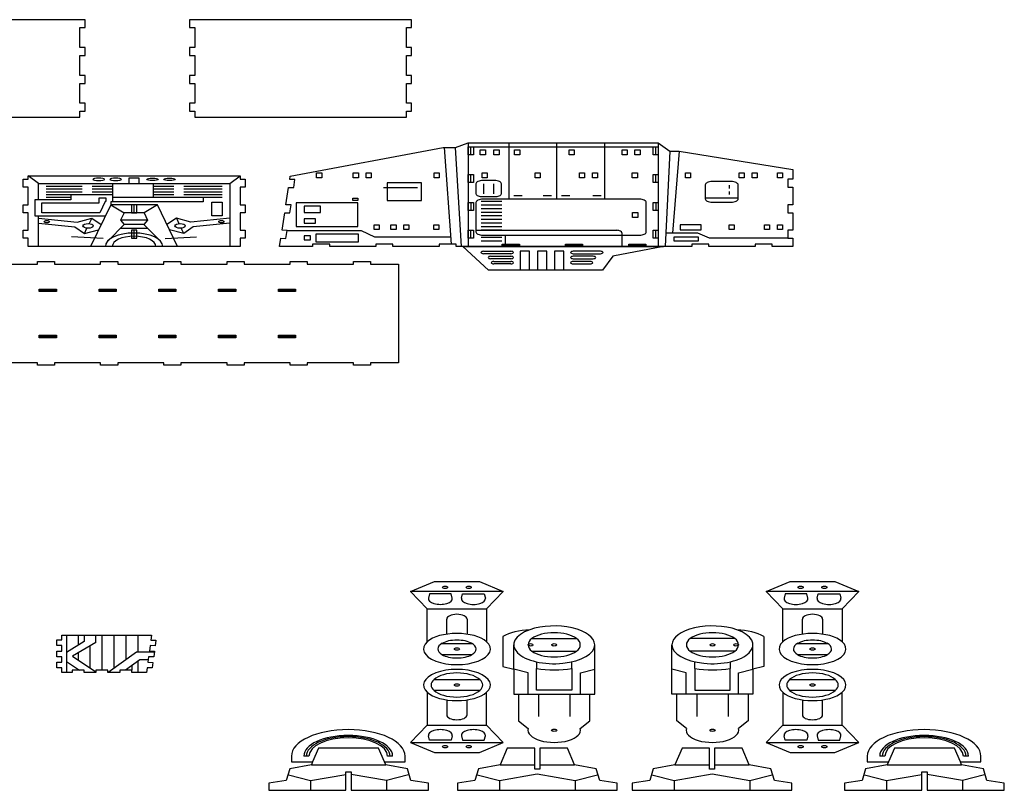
# Model space of a CAD drawing. Header units: centimetres. Extents: x -61 to 115850, y -602 to 46067.
# Tile 10 of 10: x 56237 to 115850, y -602 to 46067. Entities that reach past the tile are written whole.
import ezdxf

# ---------------------------------------------------------------- set-up
doc = ezdxf.new("R2010")
doc.units = ezdxf.units.CM
doc.header["$MEASUREMENT"] = 0
doc.layers.get('0').update_dxf_attribs({"linetype": 'CONTINUOUS'})
for name, color, linetype in [('corte', 1, 'CONTINUOUS'), ('corte interno', 6, 'CONTINUOUS'), ('detalhes', 2, 'CONTINUOUS'), ('engates', 5, 'CONTINUOUS'), ('furos', 3, 'CONTINUOUS')]:
    doc.layers.add(name, color=color, linetype=linetype)

# ---------------------------------------------------------------- blocks, each defined once
blk = doc.blocks.new('atat_all_parts')
at = {"layer": 'corte'}
for points in [[(457.05, 835.51), (581.05, 835.51), (581.05, 842.73), (584.05, 842.73), (584.05, 852.73), (581.05, 852.73), (581.05, 877.73), (584.05, 877.73), (584.05, 887.73), (581.05, 887.73), (581.05, 912.73), (584.05, 912.73), (584.05, 922.73), (581.05, 922.73), (581.05, 947.73), (584.05, 947.73), (584.05, 957.73), (581.05, 957.73), (454.05, 957.73)], [(529.11, 650.85), (556.11, 650.85), (556.11, 653.85), (566.11, 653.85), (566.11, 650.85), (593.11, 650.85), (593.11, 653.85), (603.11, 653.85), (603.11, 650.85), (630.11, 650.85), (630.11, 653.85), (640.11, 653.85), (640.11, 650.85), (667.11, 650.85), (667.11, 653.85), (677.11, 653.85), (677.11, 650.85), (704.11, 650.85), (704.11, 653.85), (714.11, 653.85), (714.11, 650.85), (741.11, 650.85), (741.11, 653.85), (751.11, 653.85), (751.11, 650.85), (767.48, 650.85), (767.48, 526.85), (751.11, 526.85), (751.11, 523.85), (741.11, 523.85), (741.11, 526.85), (714.11, 526.85), (714.11, 523.85), (704.11, 523.85), (704.11, 526.85), (677.11, 526.85), (677.11, 523.85), (667.11, 523.85), (667.11, 526.85), (640.11, 526.85), (640.11, 523.85), (630.11, 523.85), (630.11, 526.85), (603.11, 526.85), (603.11, 523.85), (593.11, 523.85), (593.11, 526.85), (566.11, 526.85), (566.11, 523.85), (556.11, 523.85), (556.11, 526.85), (529.11, 526.85)]]:
    blk.add_lwpolyline(points, dxfattribs=at)
for points in [[(772.19, 835.51), (772.19, 842.73), (775.19, 842.73), (775.19, 852.73), (772.19, 852.73), (772.19, 877.73), (775.19, 877.73), (775.19, 887.73), (772.19, 887.73), (772.19, 912.73), (775.19, 912.73), (775.19, 922.73), (772.19, 922.73), (772.19, 947.73), (775.19, 947.73), (775.19, 957.73), (772.19, 957.73), (645.19, 957.73), (645.19, 947.73), (648.19, 947.73), (648.19, 922.73), (645.19, 922.73), (645.19, 912.73), (648.19, 912.73), (648.19, 887.73), (645.19, 887.73), (645.19, 877.73), (648.19, 877.73), (648.19, 852.73), (645.19, 852.73), (645.19, 842.73), (648.19, 842.73), (648.19, 835.51)], [(801.25, 672.97), (801.25, 675.97), (791.25, 675.97), (791.25, 672.97), (764.25, 672.97), (764.25, 675.97), (754.25, 675.97), (754.25, 672.97), (727.25, 672.97), (727.25, 675.97), (717.25, 675.97), (717.25, 672.97), (697.88, 672.97), (698.62, 683.32), (701.61, 683.1), (702.32, 693.08), (699.33, 693.29), (700.88, 715.24), (703.88, 715.02), (704.58, 725), (701.59, 725.21), (703.15, 747.16), (706.14, 746.94), (706.85, 756.92), (703.86, 757.13), (704.16, 761.4), (793.62, 797.36), (800.92, 797.36), (808.35, 803.19), (919.54, 803.19), (926.36, 792.5), (931.71, 792.5), (998.32, 769.66), (998.32, 757.27), (995.32, 757.27), (995.32, 747.27), (998.32, 747.27), (998.32, 725.27), (995.32, 725.27), (995.32, 715.27), (998.32, 715.27), (998.32, 693.27), (995.32, 693.27), (995.32, 683.27), (998.32, 683.27), (998.32, 672.97), (986.25, 672.97), (986.25, 675.97), (976.25, 675.97), (976.25, 672.97), (949.25, 672.97), (949.25, 675.97), (939.25, 675.97), (939.25, 672.97), (922.57, 672.97), (892.94, 660.56), (886.87, 643.34), (820.24, 643.34), (805.13, 672.97)], [(674.73, 761.62), (674.73, 757.34), (677.73, 757.34), (677.73, 747.34), (674.73, 747.34), (674.73, 725.34), (677.73, 725.34), (677.73, 715.34), (674.73, 715.34), (674.73, 693.34), (677.73, 693.34), (677.73, 683.34), (674.73, 683.34), (674.73, 672.97), (550.73, 672.97), (550.73, 683.34), (547.73, 683.34), (547.73, 693.34), (550.73, 693.34), (550.73, 715.34), (547.73, 715.34), (547.73, 725.34), (550.73, 725.34), (550.73, 747.34), (547.73, 747.34), (547.73, 757.34), (550.73, 757.34), (550.73, 761.62)], [(622.55, 178.65), (625.54, 178.45), (625.09, 171.47), (622.1, 171.66), (621.65, 164.68), (624.64, 164.48), (624.19, 157.5), (621.19, 157.69), (620.74, 150.7), (623.73, 150.51), (623.28, 143.53), (620.29, 143.72), (619.91, 137.91), (611.4, 137.91), (611.4, 140.91), (604.4, 140.91), (604.4, 137.91), (597.4, 137.91), (597.4, 140.91), (590.4, 140.91), (590.4, 137.91), (583.4, 137.91), (583.4, 140.91), (576.4, 140.91), (576.4, 137.91), (570.51, 137.91), (570.51, 143.73), (567.51, 143.73), (567.51, 150.73), (570.51, 150.73), (570.51, 157.73), (567.51, 157.73), (567.51, 164.73), (570.51, 164.73), (570.51, 171.73), (567.51, 171.73), (567.51, 178.73), (570.51, 178.73), (570.51, 184.55), (622.93, 184.55)], [(847.26, 16.29), (847.26, 42.68), (831.18, 42.68), (826.99, 22), (814.29, 16.79), (812.26, 2.21), (802.02, -1.11), (802.02, -10.11), (895.5, -10.11), (895.5, -1.11), (885.26, 2.21), (883.23, 16.79), (870.53, 22), (866.34, 42.68), (850.26, 42.68), (850.26, 16.29)], [(949.54, 16.29), (949.54, 42.68), (933.46, 42.68), (929.27, 22), (916.57, 16.79), (914.54, 2.21), (904.3, -1.11), (904.3, -10.11), (997.77, -10.11), (997.77, -1.11), (987.53, 2.21), (985.5, 16.79), (972.81, 22), (968.62, 42.68), (952.54, 42.68), (952.54, 16.29)]]:
    blk.add_lwpolyline(points, close=True, dxfattribs=at)
for points in [[(774.56, 239.47), (788.52, 252.12), (814.86, 252.12), (828.83, 239.47), (819.01, 218), (819.01, 176.49, -1.659573), (784.37, 176.49), (784.37, 218)], [(982.71, 239.47), (996.68, 252.12), (1023.01, 252.12), (1036.98, 239.47), (1027.16, 218), (1027.16, 176.49, -1.659573), (992.52, 176.49), (992.52, 218)], [(837.8, 110.47), (837.8, 77.32), (843.44, 67.49, 1.149974), (873.86, 67.49), (879.5, 77.32), (879.5, 110.47), (882.35, 110.47), (882.35, 172.6, 0.619134), (844.37, 191.52, 0.196763), (828.56, 183), (828.56, 145.52), (834.95, 142.01), (834.95, 110.47)], [(972.13, 110.47), (972.13, 77.32), (966.49, 67.49, -1.149974), (936.07, 67.49), (930.43, 77.32), (930.43, 110.47), (927.58, 110.47), (927.58, 172.6, -0.619134), (965.56, 191.52, -0.196763), (981.37, 183), (981.37, 145.52), (974.98, 142.01), (974.98, 110.47)], [(774.56, 50.02), (788.52, 37.38), (814.86, 37.38), (828.83, 50.02), (819.01, 71.5), (819.01, 113, 1.659573), (784.37, 113), (784.37, 71.5)], [(982.71, 50.02), (996.68, 37.38), (1023.01, 37.38), (1036.98, 50.02), (1027.16, 71.5), (1027.16, 113, 1.659573), (992.52, 113), (992.52, 71.5)], [(760.03, 22), (759.32, 25.51), (771.32, 25.51), (771.32, 32.87, 1), (704.8, 32.87), (704.8, 25.51), (717.2, 25.51), (716.49, 22), (703.79, 16.79), (701.76, 2.21), (691.52, -1.11), (691.52, -10.11), (736.76, -10.11), (736.76, 13.1), (739.76, 13.1), (739.76, -10.11), (784.99, -10.11), (784.99, -1.11), (774.75, 2.21), (772.72, 16.79)], [(1097.16, 22), (1096.44, 25.51), (1108.45, 25.51), (1108.45, 32.87, 1), (1041.93, 32.87), (1041.93, 25.51), (1054.33, 25.51), (1053.61, 22), (1040.92, 16.79), (1038.89, 2.21), (1028.65, -1.11), (1028.65, -10.11), (1073.89, -10.11), (1073.89, 13.1), (1076.89, 13.1), (1076.89, -10.11), (1122.12, -10.11), (1122.12, -1.11), (1111.88, 2.21), (1109.85, 16.79)]]:
    blk.add_lwpolyline(points, format="xyb", close=True, dxfattribs=at)
at = {"layer": 'corte interno'}
for p, q in [((809.85, 788.19), (809.85, 798.19)), ((918.04, 788.19), (918.04, 798.19)), ((809.85, 753.19), (809.85, 763.19)), ((918.04, 753.19), (918.04, 763.19)), ((809.85, 728.19), (809.85, 718.19)), ((918.04, 728.19), (918.04, 718.19)), ((612.73, 715.34), (612.73, 725.34)), ((612.73, 683.34), (612.73, 693.34)), ((809.85, 683.19), (809.85, 693.19)), ((918.04, 683.19), (918.04, 693.19)), ((838.25, 674.47), (828.25, 674.47)), ((875.25, 674.47), (865.25, 674.47)), ((912.25, 674.47), (902.25, 674.47)), ((557.21, 617.85), (567.21, 617.85)), ((592.21, 617.85), (602.21, 617.85)), ((627.21, 617.85), (637.21, 617.85)), ((662.21, 617.85), (672.21, 617.85)), ((697.21, 617.85), (707.21, 617.85)), ((557.21, 559.85), (567.21, 559.85)), ((592.21, 559.85), (602.21, 559.85)), ((627.21, 559.85), (637.21, 559.85)), ((662.21, 559.85), (672.21, 559.85)), ((697.21, 559.85), (707.21, 559.85))]:
    blk.add_line(p, q, dxfattribs=at)
for points in [[(871.66, 180.6, 0.558925), (845.64, 180.6)], [(938.28, 180.6, -0.558925), (964.29, 180.6)], [(792.96, 174.34), (810.42, 174.34, 0.479969)], [(1001.11, 174.34), (1018.57, 174.34, 0.479969)], [(871.66, 164.6, -0.558925), (845.64, 164.6)], [(938.28, 164.6, 0.558925), (964.29, 164.6)], [(810.42, 160.34, -0.479969), (792.96, 160.34)], [(1018.57, 160.34, -0.479969), (1001.11, 160.34)], [(788.32, 129.16), (815.06, 129.16, 0.605182)], [(996.47, 129.16), (1023.21, 129.16, 0.605182)], [(815.06, 115.16), (788.32, 115.16, 0.605182)], [(1023.21, 115.16), (996.47, 115.16, 0.605182)]]:
    blk.add_lwpolyline(points, format="xyb", close=True, dxfattribs=at)
for points in [[(762.54, 32.87, 1), (713.58, 32.87)], [(1099.67, 32.87, 1), (1050.71, 32.87)]]:
    blk.add_lwpolyline(points, format="xyb", dxfattribs=at)
at = {"layer": 'detalhes'}
for p, q in [((808.35, 803.19), (808.35, 672.97)), ((832.01, 803.19), (832.01, 732.2)), ((860.01, 803.19), (860.01, 732.2)), ((888.01, 803.19), (888.01, 732.2)), ((919.54, 803.19), (919.54, 672.97)), ((798.53, 675.97), (794.41, 797.36)), ((804.35, 672.97), (800.92, 797.36)), ((808.35, 798.19), (919.54, 798.19)), ((926.36, 792.5), (923.54, 672.97)), ((931.71, 792.5), (927.93, 689.49)), ((556.73, 752.12), (550.73, 761.62)), ((668.73, 752.12), (674.73, 761.62)), ((556.73, 752.12), (668.73, 752.12)), ((556.73, 731.62), (556.73, 752.12)), ((668.73, 752.12), (668.73, 672.97)), ((817.35, 751.78), (817.35, 739.2)), ((823.24, 739.2), (823.24, 751.78)), ((961.32, 745.78), (961.32, 749.78)), ((561.23, 748.62), (582.26, 748.62)), ((561.23, 745.12), (582.26, 745.12)), ((588.26, 748.62), (600.26, 748.62)), ((588.26, 745.12), (600.26, 745.12)), ((623.89, 748.62), (635.89, 748.62)), ((623.89, 745.12), (635.89, 745.12)), ((641.89, 748.62), (664.23, 748.62)), ((641.89, 745.12), (664.23, 745.12)), ((778.59, 746.76), (758.8, 746.76)), ((561.23, 741.62), (582.26, 741.62)), ((561.23, 738.12), (600.26, 738.12)), ((588.26, 741.62), (600.26, 741.62)), ((623.89, 741.62), (635.89, 741.62)), ((623.89, 738.12), (635.89, 738.12)), ((641.89, 741.62), (664.23, 741.62)), ((641.89, 738.12), (664.23, 738.12)), ((961.32, 738), (961.32, 742)), ((561.23, 734.62), (575.78, 734.62)), ((600.26, 734.62), (664.23, 734.62)), ((966.32, 733.5), (947.05, 733.5)), ((827.95, 729.2), (815.95, 729.2)), ((827.95, 724.7), (815.95, 724.7)), ((618.63, 715.34), (606.82, 715.34)), ((827.95, 720.2), (815.95, 720.2)), ((827.95, 715.7), (815.95, 715.7)), ((827.95, 711.2), (815.95, 711.2)), ((587.96, 708.3), (586.46, 701.66)), ((620.6, 705.98), (604.86, 705.98)), ((637.5, 708.3), (638.99, 701.66)), ((827.95, 706.7), (815.95, 706.7)), ((618.5, 700.47), (606.96, 700.47)), ((827.95, 702.2), (815.95, 702.2)), ((827.95, 697.7), (815.95, 697.7)), ((583.65, 689.17), (585.15, 695.81)), ((620.81, 695.47), (604.64, 695.47)), ((641.8, 689.17), (640.31, 695.81)), ((745.86, 692.55), (702.28, 692.55)), ((753.63, 684.65), (745.86, 692.55)), ((827.95, 693.2), (815.95, 693.2)), ((829.96, 687.2), (829.96, 672.97)), ((942.71, 689.49), (923.93, 689.49)), ((949.54, 683.27), (942.71, 689.49)), ((594.52, 682.95), (576.13, 685.01)), ((630.93, 682.95), (649.32, 685.01)), ((798.23, 684.65), (753.63, 684.65)), ((827.95, 684.2), (815.95, 684.2)), ((995.32, 683.27), (949.54, 683.27)), ((827.95, 679.7), (815.95, 679.7)), ((922.57, 672.97), (805.13, 672.97)), ((805.13, 672.97), (922.57, 672.97)), ((828.83, 239.47), (774.56, 239.47)), ((1036.98, 239.47), (982.71, 239.47)), ((784.37, 218), (819.01, 218)), ((992.52, 218), (1027.16, 218)), ((573.18, 184.55), (573.18, 137.91)), ((579.9, 184.55), (579.9, 172.16)), ((583.4, 184.55), (583.4, 176.85)), ((583.4, 184.55), (583.4, 176.85)), ((590.37, 175.38), (590.37, 184.55)), ((593.9, 184.55), (593.9, 140.91)), ((600.9, 184.55), (600.9, 142.98)), ((607.9, 184.55), (607.9, 153.76)), ((614.9, 184.55), (614.9, 163.54)), ((583.4, 176.85), (573.18, 163.14)), ((590.37, 175.38), (576.74, 158.26)), ((586.9, 171.02), (586.9, 143.57)), ((579.9, 162.22), (579.9, 153.69)), ((614.22, 163.54), (597.62, 137.91)), ((624.58, 163.54), (614.22, 163.54)), ((576.74, 158.26), (590.4, 138.51)), ((573.18, 151.77), (580.69, 140.91)), ((616.1, 153.76), (607.69, 140.91)), ((614.9, 151.92), (614.9, 137.91)), ((620.94, 153.76), (616.1, 153.76)), ((848.36, 151.25), (848.36, 142.9)), ((868.94, 142.9), (868.94, 151.25)), ((940.99, 142.9), (940.99, 151.25)), ((961.57, 151.25), (961.57, 142.9)), ((611.4, 146.57), (611.4, 140.91)), ((837.8, 110.47), (879.5, 110.47)), ((972.13, 110.47), (930.43, 110.47)), ((784.37, 71.5), (819.01, 71.5)), ((992.52, 71.5), (1027.16, 71.5)), ((716.49, 22), (760.03, 22)), ((826.99, 22), (847.26, 22)), ((850.26, 22), (870.53, 22)), ((929.27, 22), (949.54, 22)), ((952.54, 22), (972.81, 22)), ((1053.61, 22), (1097.16, 22)), ((716.06, 2.39), (716.06, -10.11)), ((760.45, 2.39), (760.45, -10.11)), ((826.56, 2.39), (826.56, -10.11)), ((870.95, 2.39), (870.95, -10.11)), ((928.84, 2.39), (928.84, -10.11)), ((973.23, 2.39), (973.23, -10.11)), ((1053.19, 2.39), (1053.19, -10.11)), ((1097.58, 2.39), (1097.58, -10.11))]:
    blk.add_line(p, q, dxfattribs=at)
at = {"layer": 'detalhes', "extrusion": (0, 0, -1)}
for p, q in [((849.44, 110.47), (849.44, 82.65)), ((867.86, 110.47), (867.86, 82.65)), ((942.07, 110.47), (942.07, 82.65)), ((960.49, 110.47), (960.49, 82.65)), ((774.56, 50.02), (828.83, 50.02)), ((982.71, 50.02), (1036.98, 50.02))]:
    blk.add_line(p, q, dxfattribs=at)
at = {"layer": 'detalhes'}
for points in [[(815.38, 788.12), (815.38, 794.12), (818.38, 794.12), (818.38, 788.12)], [(823.38, 788.12), (823.38, 794.12), (826.38, 794.12), (826.38, 788.12)], [(835.49, 788.12), (835.49, 794.12), (838.49, 794.12), (838.49, 788.12)], [(867.34, 788.12), (867.34, 794.12), (870.34, 794.12), (870.34, 788.12)], [(898.38, 788.12), (898.38, 794.12), (901.38, 794.12), (901.38, 788.12)], [(905.88, 788.12), (905.88, 794.12), (908.88, 794.12), (908.88, 788.12)], [(719.57, 759.28), (719.57, 765.28), (722.57, 765.28), (722.57, 759.28)], [(741.04, 759.28), (741.04, 765.28), (744.04, 765.28), (744.04, 759.28)], [(748.54, 759.28), (748.54, 765.28), (751.54, 765.28), (751.54, 759.28)], [(788.37, 759.28), (788.37, 765.28), (791.37, 765.28), (791.37, 759.28)], [(816.49, 759.28), (816.49, 765.28), (819.49, 765.28), (819.49, 759.28)], [(847.51, 759.28), (847.51, 765.28), (850.51, 765.28), (850.51, 759.28)], [(873.47, 759.28), (873.47, 765.28), (876.47, 765.28), (876.47, 759.28)], [(880.97, 759.28), (880.97, 765.28), (883.97, 765.28), (883.97, 759.28)], [(904.34, 759.28), (904.34, 765.28), (907.34, 765.28), (907.34, 759.28)], [(935.51, 759.28), (935.51, 765.28), (938.51, 765.28), (938.51, 759.28)], [(966.93, 759.28), (966.93, 765.28), (969.93, 765.28), (969.93, 759.28)], [(974.43, 759.28), (974.43, 765.28), (977.43, 765.28), (977.43, 759.28)], [(989.26, 759.28), (989.26, 765.28), (992.26, 765.28), (992.26, 759.28)], [(781.04, 752.95), (760.8, 752.95), (760.8, 730.79), (781.04, 730.79)], [(743.69, 730.66), (740.69, 730.66), (740.69, 733.66), (743.69, 733.66)], [(658.23, 711.44), (658.23, 728.62), (664.23, 728.62), (664.23, 711.44)], [(743.69, 727.66), (707.55, 727.66), (707.55, 698.03), (743.69, 698.03)], [(721.88, 723.51), (712.3, 723.51), (712.3, 715.47), (721.88, 715.47)], [(904.54, 709.4), (904.54, 715.4), (907.54, 715.4), (907.54, 709.4)], [(718.94, 707.62), (712.3, 707.62), (712.3, 702.04), (718.94, 702.04)], [(753.24, 694.02), (753.24, 700.02), (756.24, 700.02), (756.24, 694.02)], [(763.09, 694.02), (763.09, 700.02), (766.09, 700.02), (766.09, 694.02)], [(770.59, 694.02), (770.59, 700.02), (773.59, 700.02), (773.59, 694.02)], [(788.2, 694.02), (788.2, 700.02), (791.2, 700.02), (791.2, 694.02)], [(944.71, 700.02), (932.42, 700.02), (932.42, 693.99), (944.71, 693.99)], [(961.05, 694.08), (961.05, 700.08), (964.05, 700.08), (964.05, 694.08)], [(981.76, 694.08), (981.76, 700.08), (984.76, 700.08), (984.76, 694.08)], [(989.26, 694.08), (989.26, 700.08), (992.26, 700.08), (992.26, 694.08)], [(715.91, 686.41), (712.27, 686.41), (712.27, 681.22), (715.91, 681.22)], [(744.1, 688.38), (719.16, 688.38), (719.16, 678.58), (744.1, 678.58)], [(943.12, 684.44), (928.62, 684.44), (928.62, 679.94), (943.12, 679.94)]]:
    blk.add_lwpolyline(points, close=True, dxfattribs=at)
for points in [[(615.73, 752.12), (615.73, 758.62), (609.73, 758.62), (609.73, 752.12)], [(600.26, 728.85), (600.26, 752.12)], [(623.89, 752.12), (623.89, 734.62)], [(575.78, 738.12), (575.78, 731.62), (554.62, 731.62), (554.62, 711.3), (595.91, 711.3)], [(592.26, 727.62), (592.26, 734.12), (596.26, 734.12), (596.26, 729.34), (595.88, 729.34), (592.71, 715.3), (558.62, 715.3), (558.62, 727.62), (592.26, 727.62)], [(653.06, 734.62), (653.06, 728.85), (599.08, 728.85), (599.08, 725.34)], [(839.84, 736.7), (835.01, 736.7)], [(857.01, 736.7), (852.19, 736.7)], [(867.84, 736.7), (863.01, 736.7)], [(886.11, 736.7), (881.28, 736.7)], [(638.17, 672.97), (626.38, 725.34), (599.08, 725.34), (587.28, 672.97)], [(599.08, 725.34), (606.82, 715.34), (604.86, 705.98), (606.96, 700.47), (597.49, 680.03)], [(626.38, 725.34), (618.63, 715.34), (620.6, 705.98), (618.5, 700.47), (627.97, 680.01)], [(556.73, 672.97), (556.73, 689.34), (556.73, 711.3)], [(556.73, 708.36), (579.49, 703.29), (587.96, 708.3), (593.5, 700.58)], [(668.73, 708.36), (645.96, 703.29), (637.5, 708.3), (631.96, 700.58)], [(556.73, 702.21), (578.1, 697.39), (583.65, 689.17), (591.96, 693.77)], [(668.73, 702.21), (647.36, 697.39), (641.8, 689.17), (633.49, 693.77)], [(844.25, 643.34), (844.25, 666.87), (838.77, 666.87), (838.77, 643.34)], [(854.25, 643.34), (854.25, 666.87), (848.77, 666.87), (848.77, 643.34)], [(864.25, 643.34), (864.25, 666.87), (858.77, 666.87), (858.77, 643.34)], [(843.35, 110.47), (843.35, 137.38), (834.95, 142.01), (834.95, 172.6)], [(966.58, 110.47), (966.58, 137.38), (974.98, 142.01), (974.98, 172.6)], [(873.95, 110.47), (873.95, 137.38), (882.35, 142.01)], [(935.98, 110.47), (935.98, 137.38), (927.58, 142.01)], [(759.32, 25.51), (755.84, 42.68), (720.68, 42.68), (717.2, 25.51)], [(1096.44, 25.51), (1092.97, 42.68), (1057.8, 42.68), (1054.33, 25.51)], [(703.11, 9.2), (716.06, 2.39), (736.76, 9.94)], [(773.41, 9.2), (760.45, 2.39), (739.76, 9.94)], [(813.61, 9.2), (826.56, 2.39), (848.76, 10.48), (870.95, 2.39), (883.91, 9.2)], [(915.89, 9.2), (928.84, 2.39), (951.04, 10.48), (973.23, 2.39), (986.19, 9.2)], [(1040.24, 9.2), (1053.19, 2.39), (1073.89, 9.94)], [(1110.53, 9.2), (1097.58, 2.39), (1076.89, 9.94)]]:
    blk.add_lwpolyline(points, dxfattribs=at)
for points in [[(823.74, 755.78), (816.85, 755.78, 0.414214), (812.85, 751.78), (812.85, 739.14, 0.443852), (816.85, 735.7), (823.74, 735.7, 0.443852), (827.74, 739.14), (827.74, 751.78, 0.414214)], [(962.32, 754.39), (951.04, 754.39, 0.414214), (947.04, 750.39), (947.04, 732.62, 0.414214), (951.04, 728.62), (962.32, 728.62, 0.414214), (966.32, 732.62), (966.32, 750.39, 0.414214)], [(908.55, 732.2), (816.85, 732.2, 0.414214), (812.85, 728.2), (812.85, 691.2, 0.414214), (816.85, 687.2), (908.55, 687.2, 0.414214), (912.55, 691.2), (912.55, 728.2, 0.414214)], [(817.27, 666.87), (833.27, 666.87, -1), (833.27, 663.87), (817.27, 663.87, -1)], [(885.75, 666.87), (869.75, 666.87, 1), (869.75, 663.87), (885.75, 663.87, 1)], [(821.5, 660.56), (833.27, 660.56, -1), (833.27, 657.56), (821.5, 657.56, -1)], [(881.53, 660.56), (869.75, 660.56, 1), (869.75, 657.56), (881.53, 657.56, 1)], [(823.33, 651.06, -1), (823.33, 654.06), (833.27, 654.06, -1), (833.27, 651.06)], [(879.69, 651.06, 1), (879.69, 654.06), (869.75, 654.06, 1), (869.75, 651.06)], [(785.66, 236.47), (785.04, 231.25, 1.127152), (798.97, 231.25), (798.35, 236.47)], [(817.72, 236.47), (818.35, 231.25, -1.127152), (804.41, 231.25), (805.03, 236.47)], [(993.81, 236.47), (993.19, 231.25, 1.127152), (1007.13, 231.25), (1006.5, 236.47)], [(1025.87, 236.47), (1026.5, 231.25, -1.127152), (1012.56, 231.25), (1013.19, 236.47)], [(868.94, 115.48), (848.36, 115.48), (848.36, 142.9, 0.168286), (868.94, 142.9)], [(940.99, 115.48), (961.57, 115.48), (961.57, 142.9, -0.168286), (940.99, 142.9)], [(785.66, 53.02), (785.04, 58.25, -1.127152), (798.97, 58.25), (798.35, 53.02)], [(817.72, 53.02), (818.35, 58.25, 1.127152), (804.41, 58.25), (805.03, 53.02)], [(993.81, 53.02), (993.19, 58.25, -1.127152), (1007.13, 58.25), (1006.5, 53.02)], [(1025.87, 53.02), (1026.5, 58.25, 1.127152), (1012.56, 58.25), (1013.19, 53.02)]]:
    blk.add_lwpolyline(points, format="xyb", close=True, dxfattribs=at)
for points in [[(812.98, 693.2), (895.28, 693.2, -0.414214), (898.28, 690.2), (898.28, 672.97)], [(795.76, 186.01), (795.76, 205.01, -1), (807.62, 205.01), (807.62, 186.01)], [(1003.91, 186.01), (1003.91, 205.01, -1), (1015.78, 205.01), (1015.78, 186.01)], [(795.76, 103.49), (795.76, 84.48, 1), (807.62, 84.48), (807.62, 103.49)], [(1003.91, 103.49), (1003.91, 84.48, 1), (1015.78, 84.48), (1015.78, 103.49)]]:
    blk.add_lwpolyline(points, format="xyb", dxfattribs=at)
for centre, radius in [((561.65, 704.17), 1.5), ((663.8, 704.17), 1.5), ((585.8, 698.73), 3), ((639.65, 698.73), 3)]:
    blk.add_circle(centre, radius, dxfattribs=at)
for centre, radius, start, end in [((612.73, 672.97), 16.8, 0, 180), ((612.73, 672.97), 12.8, 0, 180), ((858.65, 172.6), 23.7, 127.0522, 0), ((951.28, 172.6), 23.7, 180, 52.9478), ((801.69, 167.34), 19.59, 27.85664, 152.14336), ((1009.84, 167.34), 19.59, 27.85664, 152.14336), ((858.65, 172.6), 15.27, 148.40385, 211.59615), ((858.65, 172.6), 15.27, 328.40385, 31.59615), ((951.28, 172.6), 15.27, 148.40385, 211.59615), ((951.28, 172.6), 15.27, 328.40385, 31.59615), ((801.69, 167.34), 11.19, 139.69125, 218.72088), ((801.69, 167.34), 11.19, 321.27912, 40.30875), ((1009.84, 167.34), 11.19, 139.69125, 218.72088), ((1009.84, 167.34), 11.19, 321.27912, 40.30875), ((801.69, 122.16), 15.09, 152.36314, 207.63686), ((801.69, 122.16), 15.09, 332.36314, 27.63686), ((1009.84, 122.16), 15.09, 152.36314, 207.63686), ((1009.84, 122.16), 15.09, 332.36314, 27.63686), ((801.69, 122.16), 19.59, 207.85664, 332.14336), ((1009.84, 122.16), 19.59, 207.85664, 332.14336)]:
    blk.add_arc(centre, radius, start, end, dxfattribs=at)
at = {"layer": 'detalhes', "extrusion": (0, 0, -1)}
for centre in [(592.02, 757.12), (601.93, 757.12)]:
    blk.add_ellipse(centre, major_axis=(3.37, 0), ratio=0.445212, dxfattribs=at)
at = {"layer": 'detalhes'}
for centre in [(623.52, 757.12), (633.43, 757.12)]:
    blk.add_ellipse(centre, major_axis=(-3.37, 0), ratio=0.445212, dxfattribs=at)
at = {"layer": 'engates'}
for points in [[(811.35, 788.19), (808.35, 788.19), (808.35, 798.19), (811.35, 798.19)], [(919.54, 788.19), (916.54, 788.19), (916.54, 798.19), (919.54, 798.19)], [(811.35, 753.19), (808.35, 753.19), (808.35, 763.19), (811.35, 763.19)], [(919.54, 753.19), (916.54, 753.19), (916.54, 763.19), (919.54, 763.19)], [(811.35, 718.19), (808.35, 718.19), (808.35, 728.19), (811.35, 728.19)], [(919.54, 718.19), (916.54, 718.19), (916.54, 728.19), (919.54, 728.19)], [(611.23, 715.34), (614.23, 715.34), (614.23, 725.34), (611.23, 725.34)], [(611.23, 683.34), (614.23, 683.34), (614.23, 693.34), (611.23, 693.34)], [(811.35, 683.19), (808.35, 683.19), (808.35, 693.19), (811.35, 693.19)], [(919.54, 683.19), (916.54, 683.19), (916.54, 693.19), (919.54, 693.19)], [(838.25, 672.97), (828.25, 672.97), (828.25, 675.97), (838.25, 675.97)], [(875.25, 672.97), (865.25, 672.97), (865.25, 675.97), (875.25, 675.97)], [(912.25, 672.97), (902.25, 672.97), (902.25, 675.97), (912.25, 675.97)], [(557.21, 619.35), (567.21, 619.35), (567.21, 616.35), (557.21, 616.35)], [(592.21, 619.35), (602.21, 619.35), (602.21, 616.35), (592.21, 616.35)], [(627.21, 619.35), (637.21, 619.35), (637.21, 616.35), (627.21, 616.35)], [(662.21, 619.35), (672.21, 619.35), (672.21, 616.35), (662.21, 616.35)], [(697.21, 619.35), (707.21, 619.35), (707.21, 616.35), (697.21, 616.35)], [(557.21, 561.35), (567.21, 561.35), (567.21, 558.35), (557.21, 558.35)], [(592.21, 561.35), (602.21, 561.35), (602.21, 558.35), (592.21, 558.35)], [(627.21, 561.35), (637.21, 561.35), (637.21, 558.35), (627.21, 558.35)], [(662.21, 561.35), (672.21, 561.35), (672.21, 558.35), (662.21, 558.35)], [(697.21, 561.35), (707.21, 561.35), (707.21, 558.35), (697.21, 558.35)]]:
    blk.add_lwpolyline(points, close=True, dxfattribs=at)
for points in [[(761.04, 32.87, 1), (715.08, 32.87), (712.08, 32.87, -1), (764.04, 32.87)], [(1049.21, 32.87, -1), (1101.17, 32.87), (1098.17, 32.87, 1), (1052.21, 32.87)]]:
    blk.add_lwpolyline(points, format="xyb", close=True, dxfattribs=at)
at = {"layer": 'furos'}
for centre, radius in [((794.76, 244.73), 1.5), ((808.63, 244.73), 1.5), ((1002.91, 244.73), 1.5), ((1016.78, 244.73), 1.5), ((844.86, 172.6), 1.48), ((858.65, 172.6), 1.48), ((951.28, 172.6), 1.48), ((965.07, 172.6), 1.48), ((801.69, 167.34), 1.5), ((1009.84, 167.34), 1.5), ((801.69, 122.16), 1.5), ((1009.84, 122.16), 1.5), ((858.65, 65.36), 1.5), ((951.28, 65.36), 1.5), ((794.76, 44.77), 1.5), ((808.63, 44.77), 1.5), ((1002.91, 44.77), 1.5), ((1016.78, 44.77), 1.5)]:
    blk.add_circle(centre, radius, dxfattribs=at)

msp = doc.modelspace()

# ---------------------------------------------------------------- block references
at = {"color": 2, "xscale": 103.427572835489, "yscale": 48.22055047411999, "zscale": 103.427572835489}
msp.add_blockref('atat_all_parts', (-209, -115), dxfattribs=at)

doc.saveas('drawing.dxf')
